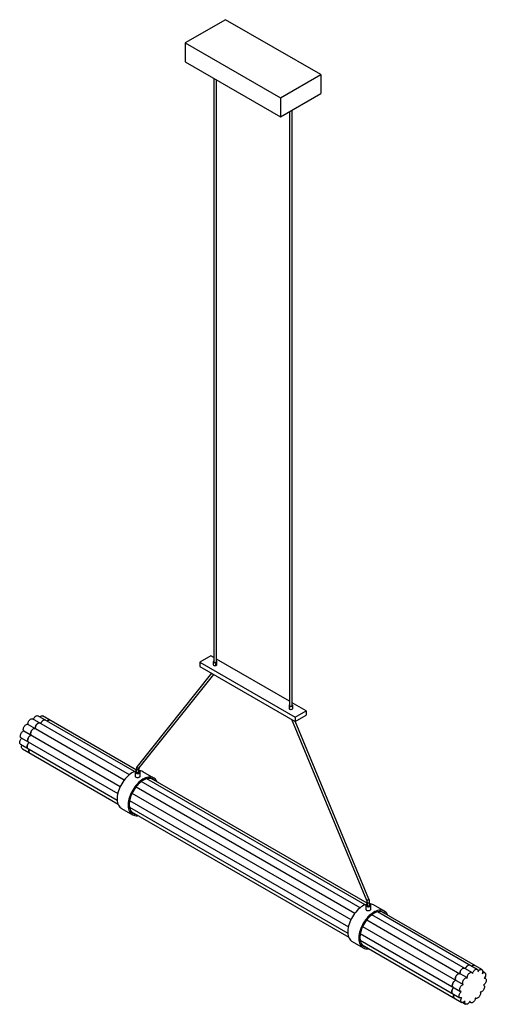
# Paper-space layout '_Isométrica' of a CAD drawing. Header units: inches. Extents: x -17.7 to 17.7, y -11 to 63.9.
import ezdxf

# ---------------------------------------------------------------- set-up
doc = ezdxf.new("R2010")
doc.units = ezdxf.units.IN
doc.header["$MEASUREMENT"] = 0

psp = doc.layouts.new('_Isométrica')

# ---------------------------------------------------------------- linework, layer by layer
at = {"color": 7, "linetype": 'Continuous', "lineweight": 25}
for p, q in [((-2.09, 63.892), (-5.151, 62.124)), ((5.151, 59.711), (-2.09, 63.892)), ((-5.151, 62.124), (2.09, 57.944)), ((-5.151, 62.124), (-5.151, 60.679)), ((-5.151, 60.679), (2.09, 56.499)), ((-2.98, 59.425), (-2.98, 15.069)), ((-2.783, 15.069), (-2.783, 59.311)), ((2.09, 57.944), (5.151, 59.711)), ((5.151, 59.711), (5.151, 58.266)), ((2.09, 56.499), (5.151, 58.266)), ((2.09, 57.944), (2.09, 56.499)), ((2.98, 11.742), (2.98, 57.013)), ((2.783, 56.899), (2.783, 11.742)), ((-3.201, 15.511), (-4.037, 15.029)), ((-4.037, 15.029), (-4.037, 14.707)), ((-4.037, 15.029), (3.201, 10.85)), ((-2.98, 15.383), (-3.201, 15.511)), ((-3.019, 15.069), (-3.019, 14.844)), ((2.783, 12.056), (-2.783, 15.269)), ((-2.744, 14.904), (-2.744, 15.069)), ((-4.037, 14.707), (3.201, 10.529)), ((-2.818, 14.819), (-2.813, 14.817)), ((-2.754, 14.919), (-2.759, 14.922)), ((-2.744, 14.844), (-2.744, 14.879)), ((-3.143, 14.191), (-8.803, 7.106)), ((-8.649, 6.984), (-2.971, 14.092)), ((2.744, 11.742), (2.744, 11.517)), ((4.037, 11.332), (2.98, 11.942)), ((3.019, 11.517), (3.019, 11.742)), ((3.201, 10.85), (4.037, 11.332)), ((4.037, 11.332), (4.037, 11.011)), ((-9.402, 6.474), (-16.756, 10.719)), ((-9.008, 6.708), (-16.356, 10.95)), ((-8.868, 6.821), (-16.002, 10.94)), ((2.917, 10.693), (8.635, -3.068)), ((8.817, -2.992), (3.197, 10.531)), ((3.201, 10.529), (4.037, 11.011)), ((3.201, 10.85), (3.201, 10.529)), ((-17.42, 9.8), (-10.097, 5.573)), ((-17.108, 10.3), (-16.554, 9.98)), ((-16.551, 9.978), (-9.79, 6.075)), ((-17.632, 9.278), (-10.283, 5.036)), ((-17.68, 8.792), (-10.325, 4.546)), ((-17.538, 8.442), (-10.263, 4.242)), ((-8.868, 6.898), (-8.868, 6.67)), ((-8.671, 6.67), (-8.671, 6.898)), ((-8.63, 6.75), (-8.671, 6.768)), ((-8.966, 6.67), (-8.966, 6.376)), ((-8.572, 6.376), (-8.572, 6.67)), ((-7.545, 6.219), (-8.38, 6.701)), ((8.53, -3.416), (-8.063, 6.163)), ((8.671, -3.303), (-7.742, 6.172)), ((-8.894, 5.558), (7.749, -4.05)), ((8.137, -3.651), (-8.494, 5.95)), ((-9.38, 4.514), (7.255, -5.089)), ((-9.202, 5.056), (7.441, -4.552)), ((-9.994, 3.905), (-9.159, 3.423)), ((-9.394, 4.008), (7.214, -5.579)), ((-9.25, 3.657), (7.276, -5.883)), ((8.572, -3.455), (8.572, -3.749)), ((8.671, -3.227), (8.671, -3.455)), ((8.868, -3.455), (8.868, -3.227)), ((8.966, -3.749), (8.966, -3.455)), ((9.994, -3.905), (9.159, -3.423)), ((16.651, -8.566), (9.045, -4.175)), ((17.051, -8.335), (9.475, -3.962)), ((17.405, -8.345), (9.797, -3.953)), ((8.336, -5.069), (15.986, -9.485)), ((8.645, -4.567), (15.739, -8.663)), ((8.158, -5.61), (15.775, -10.007)), ((7.545, -6.219), (8.38, -6.701)), ((8.145, -6.116), (15.727, -10.493)), ((8.289, -6.467), (15.868, -10.843)), ((16.298, -8.985), (15.742, -8.664)), ((17.632, -8.594), (17.465, -8.498)), ((17.68, -9.025), (17.603, -8.98)), ((17.538, -9.538), (17.521, -9.528)), ((15.954, -10.853), (16.168, -10.976)), ((16.461, -10.808), (16.556, -10.863)), ((16.911, -10.509), (16.944, -10.528))]:
    psp.add_line(p, q, dxfattribs=at)
at = {"color": 7, "linetype": 'Continuous', "lineweight": 25, "flags": 128}
for points in [[(-2.98, 15.124), (-3, 15.109), (-3.016, 15.085), (-3.018, 15.059), (-3.005, 15.034), (-2.979, 15.013)], [(-2.98, 15.069), (-2.972, 15.047), (-2.951, 15.029)], [(-2.979, 15.013), (-2.942, 14.997), (-2.898, 14.99), (-2.853, 14.991), (-2.811, 15), (-2.776, 15.017), (-2.753, 15.04), (-2.744, 15.065), (-2.749, 15.091), (-2.769, 15.115), (-2.783, 15.124)], [(-2.951, 15.029), (-2.919, 15.016), (-2.881, 15.012), (-2.844, 15.016), (-2.812, 15.029), (-2.79, 15.047), (-2.783, 15.069)], [(-2.979, 14.787), (-2.942, 14.772), (-2.898, 14.765), (-2.853, 14.766), (-2.811, 14.775), (-2.776, 14.792), (-2.753, 14.815), (-2.744, 14.84), (-2.744, 14.844)], [(-2.742, 14.892), (-2.745, 14.909), (-2.754, 14.919), (-2.768, 14.922), (-2.784, 14.916), (-2.8, 14.903), (-2.813, 14.885), (-2.822, 14.864), (-2.826, 14.844), (-2.822, 14.827), (-2.813, 14.817), (-2.8, 14.814), (-2.784, 14.82), (-2.768, 14.833), (-2.754, 14.851), (-2.745, 14.872), (-2.742, 14.892)], [(-2.77, 14.876), (-2.771, 14.881), (-2.774, 14.885), (-2.779, 14.886), (-2.784, 14.884), (-2.789, 14.88), (-2.794, 14.874), (-2.797, 14.867), (-2.798, 14.86), (-2.797, 14.854), (-2.794, 14.851), (-2.789, 14.85), (-2.784, 14.852), (-2.779, 14.856), (-2.774, 14.862), (-2.771, 14.869), (-2.77, 14.876)], [(2.744, 11.643), (2.742, 11.63), (2.744, 11.618)], [(2.783, 11.798), (2.763, 11.783), (2.746, 11.758), (2.745, 11.732), (2.758, 11.707), (2.784, 11.686)], [(2.783, 11.742), (2.79, 11.72), (2.812, 11.702)], [(2.784, 11.686), (2.821, 11.671), (2.864, 11.663), (2.91, 11.664), (2.952, 11.674), (2.986, 11.691), (3.01, 11.713), (3.019, 11.739), (3.013, 11.765), (2.993, 11.788), (2.98, 11.798)], [(2.784, 11.461), (2.821, 11.446), (2.864, 11.438), (2.91, 11.439), (2.952, 11.449), (2.986, 11.466), (3.01, 11.488), (3.019, 11.514), (3.019, 11.517)], [(2.812, 11.702), (2.844, 11.69), (2.881, 11.685), (2.919, 11.69), (2.951, 11.702), (2.972, 11.72), (2.98, 11.742)], [(-17.108, 10.3), (-17.112, 10.35), (-17.106, 10.405), (-17.09, 10.463), (-17.066, 10.521), (-17.034, 10.576), (-16.996, 10.626), (-16.953, 10.669), (-16.908, 10.702), (-16.863, 10.723), (-16.82, 10.733), (-16.781, 10.73), (-16.756, 10.719)], [(-16.694, 10.684), (-16.686, 10.707), (-16.659, 10.765), (-16.626, 10.819), (-16.587, 10.868), (-16.543, 10.908), (-16.498, 10.938), (-16.453, 10.957), (-16.411, 10.964), (-16.373, 10.958), (-16.356, 10.95)], [(-16.219, 10.871), (-16.179, 10.906), (-16.134, 10.934), (-16.09, 10.95), (-16.048, 10.953), (-16.011, 10.945), (-16.002, 10.94)], [(-15.799, 10.629), (-15.816, 10.636), (-15.854, 10.643), (-15.897, 10.636), (-15.942, 10.617), (-15.987, 10.587), (-16.03, 10.546), (-16.069, 10.498), (-16.103, 10.443), (-16.129, 10.386), (-16.137, 10.362)], [(-16.137, 10.362), (-16.129, 10.386), (-16.103, 10.443), (-16.069, 10.498), (-16.03, 10.546), (-15.987, 10.587), (-15.942, 10.617), (-15.897, 10.636), (-15.854, 10.643), (-15.816, 10.636), (-15.799, 10.629)], [(-15.445, 10.619), (-15.454, 10.623), (-15.491, 10.632), (-15.533, 10.628), (-15.577, 10.612), (-15.622, 10.584), (-15.662, 10.55)], [(-15.662, 10.55), (-15.622, 10.584), (-15.577, 10.612), (-15.533, 10.628), (-15.491, 10.632), (-15.454, 10.623), (-15.445, 10.619)], [(-17.632, 9.278), (-17.641, 9.284), (-17.667, 9.312), (-17.684, 9.35), (-17.692, 9.396), (-17.691, 9.449), (-17.679, 9.507), (-17.659, 9.565), (-17.63, 9.622), (-17.595, 9.675), (-17.554, 9.721), (-17.51, 9.758), (-17.465, 9.785), (-17.42, 9.8)], [(-17.42, 9.8), (-17.445, 9.83), (-17.46, 9.871), (-17.466, 9.919), (-17.462, 9.973), (-17.448, 10.031), (-17.426, 10.089), (-17.396, 10.145), (-17.359, 10.197), (-17.317, 10.241), (-17.273, 10.276), (-17.227, 10.301), (-17.184, 10.313), (-17.143, 10.313), (-17.108, 10.3)], [(-16.551, 9.978), (-16.586, 9.991), (-16.627, 9.991), (-16.671, 9.979), (-16.716, 9.955), (-16.76, 9.92), (-16.802, 9.875), (-16.839, 9.824), (-16.869, 9.768), (-16.892, 9.709), (-16.905, 9.652), (-16.909, 9.598), (-16.903, 9.549), (-16.888, 9.509), (-16.864, 9.479)], [(-16.864, 9.479), (-16.888, 9.509), (-16.903, 9.549), (-16.909, 9.598), (-16.905, 9.652), (-16.892, 9.709), (-16.869, 9.768), (-16.839, 9.824), (-16.802, 9.875), (-16.76, 9.92), (-16.716, 9.955), (-16.671, 9.979), (-16.627, 9.991), (-16.586, 9.991), (-16.551, 9.978)], [(-16.199, 10.398), (-16.224, 10.408), (-16.263, 10.411), (-16.306, 10.402), (-16.352, 10.38), (-16.396, 10.347), (-16.439, 10.305), (-16.477, 10.255), (-16.509, 10.2), (-16.533, 10.142), (-16.549, 10.084), (-16.555, 10.028), (-16.551, 9.978)], [(-16.551, 9.978), (-16.555, 10.028), (-16.549, 10.084), (-16.533, 10.142), (-16.509, 10.2), (-16.477, 10.255), (-16.439, 10.305), (-16.396, 10.347), (-16.352, 10.38), (-16.306, 10.402), (-16.263, 10.411), (-16.224, 10.408), (-16.199, 10.398)], [(-17.68, 8.792), (-17.682, 8.793), (-17.71, 8.818), (-17.729, 8.854), (-17.74, 8.899), (-17.74, 8.951), (-17.731, 9.007), (-17.713, 9.066), (-17.686, 9.123), (-17.651, 9.177), (-17.612, 9.225), (-17.585, 9.251)], [(-16.864, 9.479), (-16.908, 9.464), (-16.953, 9.437), (-16.997, 9.399), (-17.038, 9.353), (-17.073, 9.3), (-17.102, 9.244), (-17.123, 9.185), (-17.134, 9.128), (-17.136, 9.075), (-17.128, 9.028), (-17.11, 8.99), (-17.084, 8.963), (-17.075, 8.957)], [(-17.075, 8.957), (-17.084, 8.963), (-17.11, 8.99), (-17.128, 9.028), (-17.136, 9.075), (-17.134, 9.128), (-17.123, 9.185), (-17.102, 9.244), (-17.073, 9.3), (-17.038, 9.353), (-16.997, 9.399), (-16.953, 9.437), (-16.908, 9.464), (-16.864, 9.479)], [(-17.538, 8.442), (-17.562, 8.462), (-17.584, 8.495), (-17.596, 8.538), (-17.599, 8.589), (-17.592, 8.645), (-17.576, 8.703), (-17.566, 8.726)], [(-17.028, 8.929), (-17.055, 8.904), (-17.095, 8.856), (-17.129, 8.802), (-17.156, 8.744), (-17.174, 8.686), (-17.183, 8.63), (-17.183, 8.578), (-17.173, 8.533), (-17.153, 8.497), (-17.125, 8.472), (-17.123, 8.471)], [(-17.123, 8.471), (-17.125, 8.472), (-17.153, 8.497), (-17.173, 8.533), (-17.183, 8.578), (-17.183, 8.63), (-17.174, 8.686), (-17.156, 8.744), (-17.129, 8.802), (-17.095, 8.856), (-17.055, 8.904), (-17.028, 8.929)], [(-17.01, 8.405), (-17.019, 8.381), (-17.035, 8.323), (-17.042, 8.267), (-17.04, 8.217), (-17.027, 8.174), (-17.006, 8.14), (-16.981, 8.121)], [(-16.981, 8.121), (-17.006, 8.14), (-17.027, 8.174), (-17.04, 8.217), (-17.042, 8.267), (-17.035, 8.323), (-17.019, 8.381), (-17.01, 8.405)], [(-8.868, 6.768), (-8.877, 6.765), (-8.918, 6.744), (-8.947, 6.719), (-8.963, 6.689), (-8.965, 6.658), (-8.952, 6.628), (-8.926, 6.601), (-8.888, 6.579), (-8.841, 6.564), (-8.789, 6.557), (-8.736, 6.558), (-8.685, 6.567), (-8.64, 6.584), (-8.605, 6.607), (-8.582, 6.635), (-8.573, 6.666), (-8.578, 6.697), (-8.598, 6.725), (-8.63, 6.75), (-8.63, 6.75)], [(-8.671, 6.898), (-8.678, 6.876), (-8.7, 6.858), (-8.732, 6.846), (-8.769, 6.841), (-8.807, 6.846), (-8.839, 6.858), (-8.86, 6.876), (-8.868, 6.898), (-8.868, 6.898)], [(-8.649, 6.984), (-8.667, 6.968), (-8.699, 6.959), (-8.734, 6.962), (-8.768, 6.978), (-8.796, 7.005), (-8.813, 7.037), (-8.817, 7.071), (-8.807, 7.101), (-8.803, 7.106)], [(-8.929, 6.736), (-9, 6.711), (-9.107, 6.665), (-9.214, 6.606), (-9.32, 6.535), (-9.426, 6.454), (-9.529, 6.363), (-9.63, 6.262), (-9.726, 6.153), (-9.818, 6.037), (-9.904, 5.914), (-9.984, 5.786), (-10.057, 5.653), (-10.123, 5.518), (-10.18, 5.38), (-10.228, 5.242), (-10.267, 5.105), (-10.297, 4.969), (-10.317, 4.836), (-10.327, 4.707), (-10.327, 4.583), (-10.317, 4.466), (-10.297, 4.356), (-10.267, 4.255), (-10.228, 4.162), (-10.18, 4.08), (-10.123, 4.009), (-10.057, 3.948), (-9.994, 3.905)], [(-7.286, 5.908), (-7.29, 5.917), (-7.333, 6.005), (-7.386, 6.082), (-7.447, 6.148), (-7.517, 6.202), (-7.593, 6.244), (-7.676, 6.274), (-7.766, 6.291), (-7.86, 6.295), (-7.958, 6.286), (-8.061, 6.264), (-8.165, 6.229), (-8.271, 6.182), (-8.378, 6.124), (-8.485, 6.053), (-8.591, 5.972), (-8.694, 5.881), (-8.795, 5.78), (-8.891, 5.671), (-8.983, 5.555), (-9.069, 5.432), (-9.149, 5.304), (-9.222, 5.171), (-9.287, 5.036), (-9.345, 4.898), (-9.393, 4.76), (-9.432, 4.622), (-9.462, 4.487), (-9.482, 4.354), (-9.492, 4.225), (-9.492, 4.101), (-9.482, 3.984), (-9.462, 3.874), (-9.432, 3.773), (-9.393, 3.68), (-9.345, 3.598), (-9.287, 3.526), (-9.222, 3.466), (-9.149, 3.418), (-9.069, 3.382), (-8.983, 3.359), (-8.891, 3.348), (-8.795, 3.351), (-8.733, 3.359)], [(-7.487, 6.025), (-7.527, 6.062), (-7.595, 6.112), (-7.669, 6.149), (-7.751, 6.174), (-7.838, 6.186), (-7.929, 6.185), (-8.025, 6.172), (-8.123, 6.146), (-8.224, 6.108), (-8.326, 6.057), (-8.428, 5.995), (-8.53, 5.923), (-8.63, 5.84), (-8.727, 5.747), (-8.82, 5.646), (-8.91, 5.537), (-8.994, 5.421), (-9.072, 5.3), (-9.143, 5.174), (-9.207, 5.045), (-9.264, 4.914), (-9.311, 4.782), (-9.35, 4.651), (-9.379, 4.521), (-9.398, 4.394), (-9.408, 4.27), (-9.408, 4.152), (-9.398, 4.041), (-9.379, 3.936), (-9.35, 3.84), (-9.311, 3.753), (-9.264, 3.676), (-9.207, 3.609), (-9.143, 3.554), (-9.072, 3.511), (-8.994, 3.48), (-8.91, 3.461)], [(-8.671, 6.67), (-8.678, 6.648), (-8.7, 6.63), (-8.732, 6.617), (-8.769, 6.613), (-8.807, 6.617), (-8.839, 6.63), (-8.86, 6.648), (-8.868, 6.67), (-8.868, 6.67)], [(8.635, -3.068), (8.639, -3.071), (8.657, -3.07), (8.684, -3.064), (8.719, -3.052), (8.754, -3.037), (8.785, -3.021), (8.807, -3.006), (8.817, -2.995), (8.817, -2.992)], [(8.613, -3.387), (8.538, -3.413), (8.432, -3.46), (8.325, -3.519), (8.218, -3.589), (8.113, -3.671), (8.009, -3.762), (7.909, -3.862), (7.812, -3.971), (7.72, -4.088), (7.634, -4.211), (7.554, -4.339), (7.481, -4.471), (7.416, -4.607), (7.359, -4.744), (7.31, -4.883), (7.271, -5.02), (7.241, -5.156), (7.222, -5.289), (7.212, -5.418), (7.212, -5.541), (7.222, -5.659), (7.241, -5.768), (7.271, -5.87), (7.31, -5.962), (7.359, -6.045), (7.416, -6.116), (7.481, -6.176), (7.545, -6.219)], [(8.671, -3.357), (8.64, -3.369), (8.605, -3.393), (8.582, -3.421), (8.573, -3.451), (8.578, -3.482), (8.598, -3.511), (8.63, -3.535)], [(8.63, -3.535), (8.673, -3.554), (8.723, -3.565), (8.776, -3.569), (8.829, -3.563), (8.877, -3.55), (8.918, -3.53), (8.947, -3.504), (8.963, -3.474), (8.965, -3.443), (8.952, -3.413), (8.926, -3.386), (8.888, -3.364), (8.868, -3.357)], [(8.671, -3.227), (8.678, -3.248), (8.7, -3.267), (8.732, -3.279), (8.769, -3.283), (8.807, -3.279), (8.839, -3.267), (8.86, -3.248), (8.868, -3.227), (8.868, -3.226)], [(8.671, -3.455), (8.678, -3.477), (8.7, -3.495), (8.732, -3.508), (8.769, -3.512), (8.807, -3.508), (8.839, -3.495), (8.86, -3.477), (8.868, -3.455)], [(10.253, -4.216), (10.249, -4.207), (10.205, -4.12), (10.152, -4.043), (10.091, -3.977), (10.022, -3.923), (9.945, -3.881), (9.862, -3.851), (9.773, -3.834), (9.679, -3.83), (9.58, -3.839), (9.478, -3.861), (9.373, -3.895), (9.267, -3.942), (9.16, -4.001), (9.053, -4.072), (8.948, -4.153), (8.844, -4.244), (8.744, -4.344), (8.647, -4.453), (8.555, -4.57), (8.469, -4.693), (8.389, -4.821), (8.316, -4.954), (8.251, -5.089), (8.194, -5.227), (8.146, -5.365), (8.106, -5.502), (8.077, -5.638), (8.057, -5.771), (8.047, -5.9), (8.047, -6.023), (8.057, -6.141), (8.077, -6.251), (8.106, -6.352), (8.146, -6.444), (8.194, -6.527), (8.251, -6.598), (8.316, -6.658), (8.389, -6.707), (8.469, -6.743), (8.555, -6.766), (8.647, -6.776), (8.744, -6.774), (8.806, -6.766)], [(10.051, -4.1), (10.012, -4.062), (9.944, -4.013), (9.869, -3.976), (9.788, -3.951), (9.701, -3.939), (9.609, -3.94), (9.514, -3.953), (9.415, -3.979), (9.314, -4.017), (9.212, -4.067), (9.11, -4.129), (9.009, -4.202), (8.909, -4.285), (8.812, -4.378), (8.718, -4.479), (8.629, -4.588), (8.545, -4.704), (8.466, -4.825), (8.395, -4.95), (8.331, -5.079), (8.275, -5.211), (8.227, -5.342), (8.189, -5.474), (8.16, -5.604), (8.14, -5.731), (8.13, -5.854), (8.13, -5.972), (8.14, -6.084), (8.16, -6.189), (8.189, -6.285), (8.227, -6.372), (8.275, -6.449), (8.331, -6.516), (8.395, -6.571), (8.466, -6.614), (8.545, -6.645), (8.628, -6.663)], [(16.094, -8.244), (16.069, -8.234), (16.03, -8.231), (15.987, -8.24), (15.942, -8.262), (15.897, -8.295), (15.854, -8.337), (15.816, -8.387), (15.784, -8.443), (15.76, -8.501), (15.744, -8.559), (15.738, -8.614), (15.742, -8.664)], [(15.742, -8.664), (15.738, -8.614), (15.744, -8.559), (15.76, -8.501), (15.784, -8.443), (15.816, -8.387), (15.854, -8.337), (15.897, -8.295), (15.942, -8.262), (15.987, -8.24), (16.03, -8.231), (16.069, -8.234), (16.094, -8.244)], [(16.494, -8.014), (16.477, -8.006), (16.439, -8), (16.396, -8.006), (16.352, -8.025), (16.306, -8.056), (16.263, -8.096), (16.224, -8.145), (16.19, -8.199), (16.164, -8.257), (16.156, -8.28)], [(16.156, -8.28), (16.164, -8.257), (16.19, -8.199), (16.224, -8.145), (16.263, -8.096), (16.306, -8.056), (16.352, -8.025), (16.396, -8.006), (16.439, -8), (16.477, -8.006), (16.494, -8.014)], [(16.848, -8.024), (16.839, -8.019), (16.802, -8.01), (16.76, -8.014), (16.716, -8.03), (16.671, -8.058), (16.631, -8.093)], [(16.631, -8.093), (16.671, -8.058), (16.716, -8.03), (16.76, -8.014), (16.802, -8.01), (16.839, -8.019), (16.848, -8.024)], [(15.742, -8.664), (15.707, -8.651), (15.666, -8.651), (15.622, -8.663), (15.577, -8.687), (15.533, -8.723), (15.491, -8.767), (15.454, -8.818), (15.424, -8.875), (15.401, -8.933), (15.388, -8.991), (15.384, -9.045), (15.39, -9.093), (15.405, -9.133), (15.429, -9.164)], [(15.429, -9.164), (15.405, -9.133), (15.39, -9.093), (15.384, -9.045), (15.388, -8.991), (15.401, -8.933), (15.424, -8.875), (15.454, -8.818), (15.491, -8.767), (15.533, -8.723), (15.577, -8.687), (15.622, -8.663), (15.666, -8.651), (15.707, -8.651), (15.742, -8.664)], [(15.986, -9.485), (15.962, -9.455), (15.947, -9.415), (15.941, -9.366), (15.945, -9.312), (15.958, -9.254), (15.981, -9.196), (16.011, -9.14), (16.048, -9.088), (16.09, -9.044), (16.134, -9.009), (16.179, -8.985), (16.223, -8.972), (16.263, -8.973), (16.298, -8.985)], [(16.298, -8.985), (16.295, -8.936), (16.301, -8.88), (16.316, -8.822), (16.341, -8.764), (16.373, -8.709), (16.411, -8.659), (16.453, -8.616), (16.498, -8.584), (16.543, -8.562), (16.587, -8.552), (16.626, -8.556), (16.659, -8.571), (16.686, -8.599), (16.703, -8.636)], [(16.703, -8.636), (16.721, -8.578), (16.747, -8.521), (16.781, -8.466), (16.82, -8.418), (16.863, -8.377), (16.908, -8.347), (16.953, -8.328), (16.996, -8.321), (17.034, -8.327), (17.066, -8.346), (17.09, -8.376), (17.106, -8.416), (17.112, -8.464), (17.108, -8.518)], [(17.108, -8.518), (17.143, -8.465), (17.184, -8.418), (17.227, -8.38), (17.273, -8.352), (17.317, -8.335), (17.359, -8.332), (17.396, -8.341), (17.426, -8.362), (17.448, -8.394), (17.462, -8.436), (17.466, -8.486), (17.46, -8.541), (17.445, -8.599), (17.42, -8.657)], [(17.42, -8.657), (17.465, -8.621), (17.51, -8.596), (17.554, -8.582), (17.595, -8.581), (17.63, -8.593), (17.659, -8.617), (17.679, -8.652), (17.691, -8.696), (17.692, -8.747), (17.684, -8.803), (17.667, -8.861), (17.641, -8.919), (17.607, -8.973), (17.568, -9.022)], [(15.265, -9.713), (15.238, -9.739), (15.198, -9.787), (15.164, -9.841), (15.137, -9.898), (15.119, -9.956), (15.11, -10.013), (15.11, -10.065), (15.12, -10.11), (15.14, -10.146), (15.168, -10.171), (15.17, -10.172)], [(15.17, -10.172), (15.168, -10.171), (15.14, -10.146), (15.12, -10.11), (15.11, -10.065), (15.11, -10.013), (15.119, -9.956), (15.137, -9.898), (15.164, -9.841), (15.198, -9.787), (15.238, -9.739), (15.265, -9.713)], [(15.429, -9.164), (15.385, -9.179), (15.34, -9.206), (15.296, -9.243), (15.255, -9.289), (15.22, -9.342), (15.191, -9.399), (15.17, -9.457), (15.159, -9.514), (15.157, -9.567), (15.165, -9.614), (15.183, -9.652), (15.209, -9.68), (15.218, -9.686)], [(15.218, -9.686), (15.209, -9.68), (15.183, -9.652), (15.165, -9.614), (15.157, -9.567), (15.159, -9.514), (15.17, -9.457), (15.191, -9.399), (15.22, -9.342), (15.255, -9.289), (15.296, -9.243), (15.34, -9.206), (15.385, -9.179), (15.429, -9.164)], [(15.838, -10.021), (15.799, -10.017), (15.766, -10.001), (15.74, -9.974), (15.722, -9.936), (15.714, -9.889), (15.716, -9.836), (15.727, -9.779), (15.748, -9.72), (15.776, -9.663), (15.812, -9.611), (15.853, -9.564), (15.897, -9.527), (15.942, -9.5), (15.986, -9.485)], [(17.518, -9.529), (17.551, -9.546), (17.576, -9.575), (17.592, -9.614), (17.599, -9.662), (17.596, -9.716), (17.584, -9.773), (17.562, -9.831), (17.533, -9.888), (17.497, -9.94), (17.455, -9.985), (17.411, -10.022), (17.366, -10.047), (17.322, -10.061), (17.281, -10.062)], [(17.568, -9.022), (17.612, -9.011), (17.651, -9.013), (17.686, -9.028), (17.713, -9.054), (17.731, -9.091), (17.74, -9.137), (17.74, -9.19), (17.729, -9.246), (17.71, -9.305), (17.682, -9.362), (17.647, -9.415), (17.607, -9.462), (17.563, -9.501), (17.518, -9.529)], [(15.283, -10.237), (15.274, -10.261), (15.258, -10.319), (15.251, -10.375), (15.253, -10.425), (15.266, -10.468), (15.287, -10.502), (15.312, -10.522)], [(15.312, -10.522), (15.287, -10.502), (15.266, -10.468), (15.253, -10.425), (15.251, -10.375), (15.258, -10.319), (15.274, -10.261), (15.283, -10.237)], [(15.889, -10.47), (15.843, -10.494), (15.8, -10.506), (15.759, -10.505), (15.725, -10.492), (15.697, -10.467), (15.677, -10.431), (15.667, -10.386), (15.666, -10.334), (15.676, -10.278), (15.694, -10.22), (15.721, -10.162), (15.755, -10.108), (15.795, -10.06), (15.838, -10.021)], [(16.126, -10.729), (16.085, -10.775), (16.041, -10.812), (15.995, -10.839), (15.951, -10.854), (15.91, -10.856), (15.874, -10.846), (15.844, -10.823), (15.823, -10.79), (15.81, -10.747), (15.807, -10.696), (15.814, -10.641), (15.831, -10.583), (15.856, -10.525), (15.889, -10.47)], [(17.281, -10.062), (17.295, -10.103), (17.3, -10.153), (17.295, -10.207), (17.281, -10.265), (17.257, -10.323), (17.226, -10.379), (17.188, -10.43), (17.146, -10.473), (17.102, -10.507), (17.057, -10.53), (17.013, -10.541), (16.973, -10.539), (16.939, -10.525), (16.912, -10.499)], [(16.495, -10.74), (16.468, -10.797), (16.433, -10.851), (16.394, -10.899), (16.35, -10.938), (16.305, -10.967), (16.26, -10.985), (16.218, -10.99), (16.181, -10.983), (16.149, -10.963), (16.126, -10.932), (16.111, -10.891), (16.106, -10.842), (16.111, -10.787), (16.126, -10.729)], [(16.912, -10.499), (16.905, -10.555), (16.888, -10.613), (16.863, -10.671), (16.83, -10.726), (16.791, -10.775), (16.748, -10.817), (16.703, -10.848), (16.658, -10.868), (16.616, -10.876), (16.577, -10.872), (16.544, -10.855), (16.519, -10.826), (16.502, -10.787), (16.495, -10.74)]]:
    psp.add_lwpolyline(points, dxfattribs=at)
at = {"color": 7, "linetype": 'Continuous', "lineweight": 25}
for centre, radius, start, end in [((-2.953, 14.849), 0.0663, 184.16873, 247.15141), ((-2.818, 14.887), 0.0316, 309.57969, 350.42569), ((2.81, 11.522), 0.0663, 184.16873, 247.15141), ((-8.667, 6.192), 0.585, 60.55027, 90.32897), ((8.871, -3.933), 0.585, 60.55027, 90.32897)]:
    psp.add_arc(centre, radius, start, end, dxfattribs=at)
for points, knots in [([(-2.835, 14.849), (-2.834, 14.854), (-2.833, 14.865), (-2.824, 14.881), (-2.811, 14.896), (-2.795, 14.909), (-2.781, 14.918), (-2.769, 14.923), (-2.762, 14.924), (-2.76, 14.922), (-2.759, 14.921)], [0, 0, 0, 0, 0.1340387, 0.2677601, 0.4094784, 0.5576481, 0.6976432, 0.8286947, 0.9618305, 1, 1, 1, 1]), ([(-2.818, 14.82), (-2.818, 14.82), (-2.824, 14.822), (-2.831, 14.831), (-2.835, 14.842), (-2.835, 14.848), (-2.835, 14.849)], [0, 0, 0, 0, 0.0435558, 0.4824722, 0.9196667, 1, 1, 1, 1]), ([(-2.778, 14.824), (-2.778, 14.824), (-2.782, 14.819), (-2.792, 14.816), (-2.802, 14.814), (-2.806, 14.815), (-2.806, 14.815)], [0, 0, 0, 0, 0.0174821, 0.5168517, 0.9969744, 1, 1, 1, 1]), ([(-8.803, 7.106), (-8.81, 7.097), (-8.828, 7.072), (-8.849, 7.026), (-8.865, 6.966), (-8.867, 6.922), (-8.868, 6.898)], [0, 0, 0, 0, 0.171181, 0.430419, 0.697817, 1, 1, 1, 1]), ([(-8.671, 6.898), (-8.671, 6.905), (-8.67, 6.926), (-8.665, 6.954), (-8.656, 6.974), (-8.651, 6.981), (-8.649, 6.984)], [0, 0, 0, 0, 0.166863, 0.482851, 0.799217, 1, 1, 1, 1]), ([(-8.966, 6.376), (-8.964, 6.362), (-8.96, 6.334), (-8.926, 6.298), (-8.876, 6.273), (-8.814, 6.26), (-8.747, 6.262), (-8.683, 6.275), (-8.627, 6.299), (-8.59, 6.329), (-8.572, 6.356), (-8.574, 6.371), (-8.575, 6.375)], [0, 0, 0, 0, 0.106676, 0.214241, 0.321114, 0.427653, 0.534731, 0.642385, 0.749754, 0.856429, 0.963077, 1, 1, 1, 1]), ([(8.868, -3.227), (8.867, -3.214), (8.867, -3.178), (8.857, -3.117), (8.84, -3.051), (8.824, -3.01), (8.817, -2.992)], [0, 0, 0, 0, 0.1679252, 0.4748657, 0.7807777, 1, 1, 1, 1]), ([(8.635, -3.068), (8.639, -3.077), (8.65, -3.105), (8.663, -3.15), (8.67, -3.194), (8.671, -3.218), (8.671, -3.227)], [0, 0, 0, 0, 0.167087, 0.4905986, 0.8102314, 1, 1, 1, 1]), ([(8.572, -3.749), (8.575, -3.763), (8.579, -3.791), (8.613, -3.827), (8.662, -3.852), (8.724, -3.864), (8.791, -3.863), (8.856, -3.85), (8.911, -3.826), (8.949, -3.796), (8.967, -3.769), (8.964, -3.753), (8.964, -3.749)], [0, 0, 0, 0, 0.106676, 0.214241, 0.321114, 0.427653, 0.534731, 0.642385, 0.749754, 0.856429, 0.963077, 1, 1, 1, 1])]:
    psp.add_open_spline(points, degree=3, knots=knots, dxfattribs=at)

doc.saveas('drawing.dxf')
